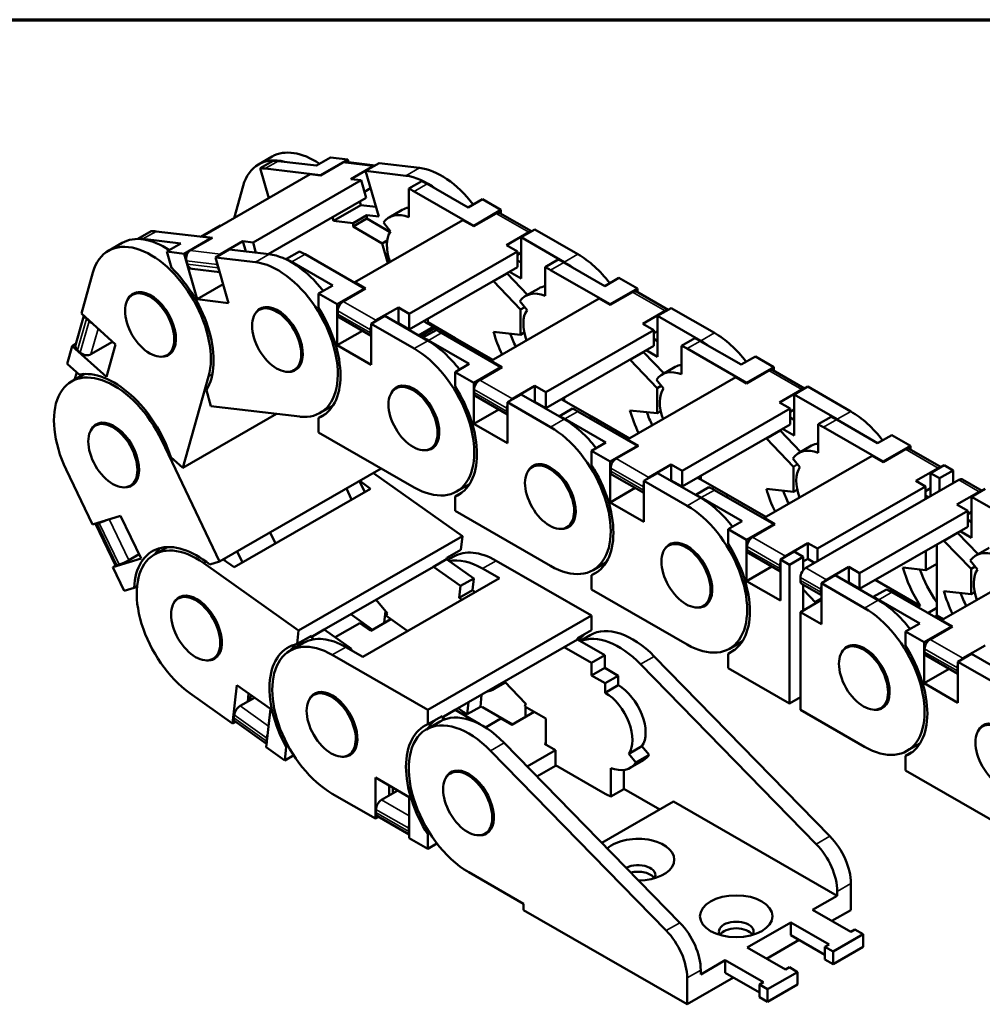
# Model space of a CAD drawing. Header units: millimetres. Extents: x 10 to 410, y -332 to 437.
# Tile 8 of 10: x 270 to 353, y 202 to 287. Entities that reach past the tile are written whole.
import ezdxf

# ---------------------------------------------------------------- set-up
doc = ezdxf.new("R2010")
doc.units = ezdxf.units.MM
doc.layers.get('0').update_dxf_attribs({"lineweight": 25})
for name, color, linetype, lineweight in [('경계(ISO)', 7, 'Continuous', 70), ('외형선(ISO)', 7, 'Continuous', 50), ('좁은 외형선(ISO)', 4, 'Continuous', 35)]:
    doc.layers.add(name, color=color, linetype=linetype, lineweight=lineweight)

# ---------------------------------------------------------------- blocks, each defined once
blk = doc.blocks.new('경계 도면틀')
at = {"layer": '경계(ISO)'}
blk.add_line((230, 287), (410, 287), dxfattribs=at)

msp = doc.modelspace()

# ---------------------------------------------------------------- linework, layer by layer
at = {"layer": '외형선(ISO)'}
for p, q in [((291.536, 275.177), (290.357, 274.499)), ((290.5, 274.163), (291.631, 274.814)), ((292.062, 274.79), (295.35, 274.401)), ((295.35, 274.401), (296.575, 275.106)), ((298.066, 274.93), (295.709, 273.573)), ((296.575, 275.106), (298.066, 274.93)), ((298.137, 274.679), (298.066, 274.93)), ((290.5, 274.163), (291.239, 271.577)), ((295.709, 273.573), (290.931, 274.139)), ((295.705, 273.54), (297.638, 274.653)), ((300.435, 274.407), (297.89, 274.709)), ((300.268, 274.342), (298.335, 273.229)), ((299.605, 273.929), (300.783, 274.608)), ((300.732, 269.986), (299.605, 273.929)), ((303.068, 273.519), (299.605, 273.929)), ((300.783, 274.608), (304.246, 274.198)), ((294.829, 273.644), (285.495, 268.269)), ((299.212, 273.125), (289.878, 267.75)), ((294.829, 273.644), (295.705, 273.54)), ((295.709, 273.573), (295.716, 273.546)), ((298.335, 273.229), (299.212, 273.125)), ((299.212, 273.125), (299.646, 271.608)), ((303.325, 272.409), (304.457, 273.06)), ((289.024, 272.638), (288.237, 269.848)), ((300.031, 272.439), (299.496, 272.131)), ((303.325, 272.409), (303.325, 269.939)), ((304.928, 272.814), (308.464, 270.778)), ((299.646, 271.608), (291.197, 266.743)), ((308.935, 269.203), (303.797, 272.162)), ((308.464, 270.778), (309.689, 271.484)), ((309.689, 271.484), (311.292, 270.561)), ((296.836, 269.629), (299.193, 270.987)), ((299.193, 270.987), (299.104, 271.296)), ((300.49, 270.833), (299.193, 270.987)), ((301.634, 269.922), (302.766, 270.574)), ((311.292, 270.561), (308.935, 269.203)), ((311.292, 270.242), (311.292, 270.561)), ((296.747, 269.939), (296.836, 269.629)), ((298.517, 269.137), (299.696, 269.816)), ((298.521, 269.43), (299.699, 270.108)), ((307.992, 269.692), (298.659, 264.317)), ((301.712, 268.639), (299.696, 269.816)), ((299.699, 270.108), (300.732, 269.986)), ((307.992, 269.692), (308.935, 269.149)), ((308.935, 269.149), (310.868, 270.262)), ((313.938, 268.718), (311.201, 270.295)), ((287.034, 269.224), (285.349, 268.254)), ((287.034, 269.224), (287.081, 269.182)), ((296.836, 269.629), (298.521, 269.43)), ((298.517, 269.137), (301.039, 267.666)), ((301.756, 268.705), (301.143, 269.466)), ((308.935, 269.203), (308.935, 269.149)), ((313.036, 268.199), (314.215, 268.878)), ((314.215, 268.878), (317.939, 266.733)), ((281.072, 268.734), (279.941, 268.082)), ((279.941, 268.082), (279.948, 268.055)), ((280.371, 268.058), (283.659, 267.668)), ((286.28, 268.143), (281.502, 268.709)), ((283.923, 266.786), (286.28, 268.143)), ((286.371, 268.165), (284.439, 267.052)), ((285.495, 268.269), (286.371, 268.165)), ((285.495, 268.269), (285.504, 268.235)), ((286.28, 268.143), (286.288, 268.117)), ((313.696, 268.633), (311.764, 267.52)), ((313.036, 264.656), (313.036, 268.199)), ((316.76, 266.054), (313.036, 268.199)), ((278.572, 267.712), (277.393, 267.034)), ((283.659, 267.668), (282.433, 266.963)), ((287.82, 267.143), (286.641, 266.464)), ((287.069, 266.741), (289.002, 267.854)), ((291.283, 266.732), (287.82, 267.143)), ((289.002, 267.854), (289.253, 266.973)), ((289.002, 267.854), (289.878, 267.75)), ((289.878, 267.75), (290.13, 266.869)), ((301.039, 267.666), (301.466, 267.912)), ((301.039, 267.666), (301.525, 265.967)), ((311.764, 267.52), (312.706, 266.977)), ((282.433, 266.963), (283.923, 266.786)), ((282.433, 266.963), (282.829, 265.578)), ((285.051, 262.843), (283.923, 266.786)), ((286.641, 266.464), (290.104, 266.054)), ((286.641, 266.464), (287.768, 262.521)), ((293.897, 266.98), (292.766, 266.328)), ((292.766, 266.328), (292.766, 266.279)), ((299.507, 263.774), (294.369, 266.733)), ((312.706, 266.977), (303.373, 261.602)), ((312.706, 266.977), (312.706, 265.615)), ((313.036, 266.891), (312.706, 266.701)), ((315.111, 265.622), (316.243, 266.274)), ((284.141, 266.174), (284.227, 265.871)), ((284.62, 265.48), (287.003, 265.198)), ((286.771, 265.863), (286.857, 265.559)), ((293.237, 266.081), (296.773, 264.046)), ((312.706, 265.615), (303.373, 260.24)), ((313.036, 266.014), (312.706, 266.204)), ((315.111, 265.622), (315.111, 263.152)), ((316.714, 266.027), (320.249, 263.99)), ((275.054, 261.607), (276.06, 265.173)), ((310.65, 264.4), (311.829, 265.079)), ((313.596, 263.237), (311.829, 265.079)), ((312.039, 265.23), (313.036, 264.656)), ((320.721, 262.416), (315.583, 265.375)), ((320.249, 263.99), (321.475, 264.696)), ((321.475, 264.696), (323.078, 263.773)), ((287.305, 264.141), (285.051, 262.843)), ((296.773, 264.046), (295.547, 263.34)), ((297.15, 262.417), (299.507, 263.774)), ((299.601, 263.774), (297.669, 262.661)), ((298.659, 264.317), (299.601, 263.774)), ((298.659, 264.317), (298.659, 264.263)), ((299.507, 263.774), (299.507, 263.72)), ((310.65, 264.4), (312.989, 261.963)), ((313.419, 263.136), (314.551, 263.787)), ((323.078, 263.773), (320.721, 262.416)), ((323.078, 263.454), (323.078, 263.773)), ((279.874, 263.462), (279.462, 263.224)), ((287.768, 262.521), (285.051, 262.843)), ((295.547, 263.34), (297.15, 262.417)), ((295.547, 263.34), (295.547, 262.096)), ((319.778, 262.904), (310.444, 257.529)), ((319.778, 262.904), (320.721, 262.361)), ((320.721, 262.361), (322.654, 263.474)), ((325.724, 261.93), (322.986, 263.507)), ((290.833, 262.164), (290.42, 261.926)), ((297.15, 258.874), (297.15, 262.417)), ((300.497, 261.032), (302.43, 262.145)), ((302.43, 262.145), (302.43, 260.783)), ((302.43, 262.145), (303.373, 261.602)), ((313.541, 261.919), (312.928, 262.68)), ((312.989, 261.963), (313.342, 262.166)), ((320.721, 262.416), (320.721, 262.361)), ((324.822, 261.411), (326.001, 262.089)), ((326.001, 262.089), (329.725, 259.944)), ((274.561, 258.897), (275.271, 261.412)), ((275.054, 261.607), (278.005, 258.951)), ((275.495, 261.153), (275.722, 260.949)), ((297.197, 261.845), (297.197, 261.572)), ((297.336, 261.266), (300.073, 259.69)), ((301.251, 261.412), (300.073, 260.734)), ((304.975, 259.268), (301.251, 261.412)), ((303.373, 261.602), (303.373, 260.24)), ((304.975, 260.856), (304.975, 261.163)), ((312.989, 261.963), (312.989, 259.783)), ((325.482, 261.845), (323.549, 260.732)), ((324.822, 257.868), (324.822, 261.411)), ((328.546, 259.266), (324.822, 261.411)), ((300.073, 260.734), (303.797, 258.589)), ((300.073, 260.734), (300.073, 257.191)), ((302.387, 260.758), (302.43, 260.783)), ((302.43, 260.783), (303.373, 260.24)), ((305.479, 260.479), (304.176, 259.728)), ((304.323, 259.644), (305.521, 260.334)), ((307.332, 259.498), (304.975, 260.856)), ((305.479, 260.479), (305.521, 260.334)), ((305.521, 260.334), (305.975, 260.28)), ((323.549, 260.732), (324.492, 260.189)), ((299.32, 260.123), (297.15, 258.874)), ((300.026, 260.216), (300.026, 259.943)), ((305.683, 260.193), (304.552, 259.541)), ((304.552, 259.541), (304.552, 259.512)), ((311.293, 256.986), (306.154, 259.946)), ((307.332, 259.498), (307.132, 259.383)), ((310.598, 257.618), (307.332, 259.498)), ((312.989, 259.783), (310.65, 260.04)), ((312.989, 259.783), (313.309, 259.968)), ((324.492, 260.189), (315.158, 254.814)), ((324.492, 260.189), (324.492, 258.827)), ((324.822, 260.103), (324.492, 259.913)), ((326.896, 258.834), (328.028, 259.485)), ((273.832, 257.273), (274.265, 258.808)), ((274.265, 258.808), (274.589, 258.994)), ((277.215, 256.152), (274.265, 258.808)), ((277.752, 259.179), (275.884, 258.103)), ((278.005, 258.951), (277.215, 256.152)), ((277.731, 259.167), (277.998, 258.927)), ((277.788, 259.115), (277.795, 259.14)), ((300.073, 257.191), (297.15, 258.874)), ((305.023, 259.295), (308.559, 257.258)), ((324.492, 258.827), (315.158, 253.452)), ((324.822, 259.226), (324.492, 259.416)), ((326.896, 258.834), (326.896, 256.364)), ((332.506, 255.627), (327.368, 258.587)), ((328.499, 259.239), (332.035, 257.202)), ((274.731, 258.445), (274.958, 258.24)), ((282.869, 258.262), (282.456, 258.025)), ((322.436, 257.613), (323.614, 258.291)), ((325.382, 256.449), (323.614, 258.291)), ((323.825, 258.442), (324.822, 257.868)), ((332.035, 257.202), (333.26, 257.908)), ((333.26, 257.908), (334.863, 256.985)), ((273.832, 257.273), (274.868, 256.341)), ((293.827, 256.964), (293.415, 256.726)), ((308.559, 257.258), (307.333, 256.552)), ((308.936, 255.629), (311.293, 256.986)), ((311.387, 256.986), (309.454, 255.873)), ((310.444, 257.529), (311.387, 256.986)), ((310.444, 257.529), (310.444, 257.475)), ((311.293, 256.986), (311.293, 256.932)), ((322.436, 257.613), (324.774, 255.176)), ((325.205, 256.347), (326.336, 256.999)), ((334.863, 256.985), (332.506, 255.627)), ((334.863, 256.666), (334.863, 256.985)), ((275.33, 256.393), (274.21, 255.748)), ((274.47, 255.898), (274.65, 256.536)), ((286.046, 256.184), (283.817, 248.284)), ((307.333, 256.552), (308.936, 255.629)), ((307.333, 256.552), (307.333, 255.308)), ((331.563, 256.116), (322.229, 250.741)), ((331.563, 256.116), (332.506, 255.573)), ((332.506, 255.573), (334.439, 256.686)), ((337.509, 255.142), (334.771, 256.719)), ((302.618, 255.377), (302.205, 255.139)), ((308.935, 252.087), (308.936, 255.629)), ((312.283, 254.244), (314.215, 255.357)), ((314.215, 255.357), (314.215, 253.995)), ((314.215, 255.357), (315.158, 254.814)), ((325.326, 255.13), (324.714, 255.892)), ((324.774, 255.176), (325.127, 255.378)), ((324.774, 255.176), (324.774, 252.996)), ((332.506, 255.627), (332.506, 255.573)), ((336.607, 254.623), (337.786, 255.301)), ((337.786, 255.301), (341.51, 253.156)), ((285.852, 255), (286.248, 253.616)), ((308.983, 255.057), (308.983, 254.784)), ((309.121, 254.478), (311.858, 252.902)), ((313.037, 254.624), (311.858, 253.946)), ((316.761, 252.479), (313.037, 254.624)), ((315.158, 254.814), (315.158, 253.452)), ((316.76, 254.069), (316.76, 254.374)), ((337.267, 255.057), (335.334, 253.944)), ((336.607, 251.08), (336.607, 254.623)), ((340.331, 252.478), (336.607, 254.623)), ((293.919, 252.707), (286.248, 253.616)), ((296.791, 253.67), (295.671, 253.025)), ((296.562, 253.539), (296.662, 253.481)), ((311.858, 253.946), (315.583, 251.8)), ((311.858, 253.946), (311.858, 250.403)), ((314.173, 253.97), (314.215, 253.995)), ((314.215, 253.995), (315.158, 253.452)), ((316.491, 254.219), (316.76, 254.064)), ((319.117, 252.711), (316.76, 254.069)), ((335.334, 253.944), (336.277, 253.401)), ((291.911, 252.945), (283.817, 248.284)), ((296.108, 252.916), (295.547, 252.593)), ((311.105, 253.336), (308.935, 252.087)), ((311.811, 253.428), (311.811, 253.155)), ((317.468, 253.405), (316.337, 252.753)), ((316.337, 252.753), (316.337, 252.724)), ((323.078, 250.198), (317.94, 253.158)), ((319.117, 252.711), (318.916, 252.596)), ((322.383, 250.83), (319.117, 252.711)), ((324.774, 252.996), (322.435, 253.253)), ((324.774, 252.996), (325.094, 253.18)), ((336.277, 253.401), (326.943, 248.026)), ((336.277, 253.401), (336.277, 252.038)), ((336.607, 253.314), (336.277, 253.124)), ((336.607, 252.438), (336.277, 252.627)), ((338.681, 252.046), (339.813, 252.697)), ((276.691, 252.176), (276.278, 251.938)), ((295.547, 252.593), (295.547, 251.349)), ((311.858, 250.403), (308.935, 252.087)), ((316.808, 252.506), (320.344, 250.47)), ((336.277, 252.038), (326.943, 246.663)), ((338.681, 252.046), (338.681, 249.576)), ((344.291, 248.839), (339.153, 251.799)), ((340.284, 252.45), (343.82, 250.414)), ((303.797, 246.598), (295.547, 251.349)), ((334.221, 250.824), (335.399, 251.503)), ((337.167, 249.661), (335.399, 251.503)), ((335.61, 251.654), (336.607, 251.08)), ((343.82, 250.414), (345.045, 251.12)), ((345.045, 251.12), (346.648, 250.196)), ((281.991, 250.657), (286.997, 240.193)), ((305.613, 250.177), (305.2, 249.94)), ((320.344, 250.47), (319.118, 249.764)), ((320.721, 248.841), (323.078, 250.198)), ((323.172, 250.198), (321.239, 249.085)), ((322.229, 250.741), (323.172, 250.198)), ((322.229, 250.741), (322.229, 250.687)), ((323.078, 250.198), (323.078, 250.144)), ((334.221, 250.824), (336.56, 248.387)), ((336.99, 249.559), (338.121, 250.211)), ((346.648, 250.196), (344.291, 248.839)), ((346.648, 249.878), (346.648, 250.196)), ((319.118, 249.764), (320.721, 248.841)), ((319.118, 249.764), (319.118, 248.52)), ((343.348, 249.328), (334.014, 243.953)), ((343.348, 249.328), (344.291, 248.785)), ((344.291, 248.785), (346.224, 249.898)), ((349.294, 248.354), (346.557, 249.931)), ((282.781, 249.216), (283.817, 248.284)), ((314.403, 248.589), (313.991, 248.351)), ((320.72, 245.298), (320.721, 248.841)), ((324.068, 247.456), (326.001, 248.569)), ((326.001, 248.569), (326, 247.206)), ((326.001, 248.569), (326.943, 248.026)), ((337.111, 248.342), (336.499, 249.104)), ((336.56, 248.387), (336.559, 246.207)), ((336.56, 248.387), (336.912, 248.59)), ((344.291, 248.839), (344.291, 248.785)), ((348.392, 247.834), (349.571, 248.513)), ((349.571, 248.513), (350.352, 248.063)), ((276.007, 243.405), (273.748, 248.128)), ((300.959, 248.233), (286.997, 240.193)), ((300.271, 247.837), (307.957, 242.376)), ((320.768, 248.269), (320.768, 247.996)), ((320.907, 247.69), (323.643, 246.113)), ((324.822, 247.836), (323.644, 247.157)), ((328.546, 245.691), (324.822, 247.836)), ((326.943, 248.026), (326.943, 246.663)), ((328.545, 247.281), (328.545, 247.586)), ((349.052, 248.269), (347.12, 247.156)), ((348.392, 245.841), (348.392, 247.834)), ((349.173, 247.385), (348.392, 247.834)), ((350.352, 248.063), (349.173, 247.385)), ((350.352, 246.97), (350.352, 248.063)), ((279.685, 246.976), (279.272, 246.739)), ((299.528, 246.191), (299.071, 247.146)), ((300.039, 246.485), (299.092, 247.158)), ((308.577, 246.884), (307.456, 246.239)), ((308.347, 246.752), (308.447, 246.694)), ((323.644, 247.157), (323.643, 243.615)), ((323.644, 247.157), (327.368, 245.012)), ((325.958, 247.182), (326, 247.206)), ((326, 247.206), (326.943, 246.663)), ((328.276, 247.431), (328.545, 247.276)), ((330.902, 245.923), (328.545, 247.281)), ((337.624, 239.64), (350.823, 247.241)), ((347.947, 246.679), (338.614, 241.304)), ((347.12, 247.156), (347.947, 246.679)), ((347.947, 245.585), (347.947, 246.679)), ((349.173, 247.385), (349.173, 246.291)), ((352.835, 246.307), (351.156, 247.274)), ((288.254, 239.699), (300.039, 246.485)), ((297.94, 246.494), (298.397, 245.54)), ((307.893, 246.129), (307.332, 245.806)), ((322.89, 246.548), (320.72, 245.298)), ((323.596, 246.639), (323.596, 246.367)), ((329.253, 246.616), (328.122, 245.965)), ((328.122, 245.965), (328.122, 245.935)), ((334.863, 243.41), (329.725, 246.37)), ((330.902, 245.923), (330.701, 245.807)), ((334.169, 244.042), (330.902, 245.923)), ((336.559, 246.207), (334.22, 246.464)), ((336.559, 246.207), (336.879, 246.391)), ((348.392, 246.526), (347.947, 246.27)), ((348.225, 245.745), (347.947, 245.905)), ((352.593, 246.222), (350.66, 245.109)), ((351.933, 245.787), (353.111, 246.466)), ((307.332, 245.806), (307.332, 244.562)), ((323.643, 243.615), (320.72, 245.298)), ((328.593, 245.718), (332.129, 243.682)), ((350.66, 245.109), (351.603, 244.566)), ((351.932, 242.245), (351.933, 245.787)), ((355.657, 243.642), (351.933, 245.787)), ((276.007, 243.405), (278.443, 244.152)), ((278.443, 244.152), (280.216, 240.444)), ((315.581, 239.811), (307.332, 244.562)), ((351.603, 244.566), (342.269, 239.191)), ((351.603, 244.566), (351.603, 243.203)), ((351.933, 244.479), (351.603, 244.289)), ((277.997, 239.856), (276.281, 243.443)), ((276.411, 243.46), (276.598, 243.517)), ((317.398, 243.389), (316.985, 243.151)), ((332.129, 243.682), (330.903, 242.976)), ((332.506, 242.053), (334.863, 243.41)), ((334.957, 243.41), (333.025, 242.297)), ((334.014, 243.953), (334.957, 243.41)), ((334.014, 243.953), (334.014, 243.899)), ((334.863, 243.41), (334.863, 243.356)), ((351.932, 243.602), (351.603, 243.792)), ((291.371, 242.712), (291.827, 241.757)), ((330.903, 242.976), (332.506, 242.053)), ((330.903, 242.976), (330.903, 241.732)), ((351.603, 243.203), (342.269, 237.828)), ((349.546, 241.989), (350.725, 242.668)), ((352.492, 240.826), (350.725, 242.668)), ((350.936, 242.819), (351.932, 242.245)), ((307.957, 242.376), (293.814, 234.232)), ((307.832, 241.212), (307.957, 242.376)), ((326.189, 241.8), (325.776, 241.563)), ((332.506, 238.51), (332.506, 242.053)), ((335.853, 240.668), (337.786, 241.781)), ((337.786, 241.781), (338.614, 241.304)), ((337.786, 241.781), (337.786, 240.418)), ((348.937, 235.527), (348.937, 241.668)), ((349.546, 241.989), (351.885, 239.552)), ((280.037, 240.82), (279.16, 240.316)), ((282.481, 241.444), (281.361, 240.799)), ((288.512, 241.065), (288.968, 240.11)), ((306.606, 240.506), (307.832, 241.212)), ((332.553, 241.48), (332.553, 241.208)), ((332.692, 240.902), (335.429, 239.325)), ((336.607, 241.048), (335.429, 240.369)), ((337.388, 240.598), (336.607, 241.048)), ((338.614, 241.304), (338.614, 240.21)), ((347.995, 241.125), (347.995, 239.458)), ((352.315, 240.724), (353.447, 241.375)), ((280.216, 240.444), (277.781, 239.697)), ((278.127, 239.872), (278.314, 239.929)), ((285.62, 240.054), (293.814, 234.232)), ((286.142, 239.931), (286.997, 240.193)), ((288.254, 239.699), (287.307, 240.371)), ((287.449, 240.271), (287.38, 240.414)), ((306.595, 240.395), (305.463, 239.744)), ((306.595, 240.395), (306.606, 240.506)), ((308.936, 238.732), (306.595, 240.395)), ((307.209, 240.626), (306.69, 240.327)), ((310.869, 240.266), (319.118, 235.516)), ((320.362, 240.096), (319.241, 239.451)), ((320.132, 239.964), (320.232, 239.906)), ((335.429, 240.369), (335.428, 236.827)), ((335.429, 240.369), (336.209, 239.919)), ((337.388, 240.598), (336.209, 239.919)), ((336.209, 239.919), (336.209, 227.929)), ((337.388, 239.431), (337.388, 240.598)), ((337.388, 240.189), (337.786, 240.418)), ((337.786, 240.418), (338.38, 240.076)), ((347.995, 239.458), (348.937, 240)), ((358.674, 240.493), (349.34, 235.118)), ((352.437, 239.507), (351.824, 240.268)), ((277.781, 239.697), (278.05, 239.852)), ((278.753, 237.664), (277.781, 239.697)), ((305.463, 239.744), (296.035, 234.314)), ((305.463, 239.744), (307.804, 238.08)), ((311.155, 238.744), (309.69, 239.588)), ((319.678, 239.341), (319.117, 239.018)), ((319.117, 239.018), (319.117, 237.774)), ((334.675, 239.759), (332.506, 238.51)), ((335.381, 239.851), (335.381, 239.579)), ((339.393, 238.621), (341.326, 239.734)), ((341.326, 239.734), (341.326, 238.371)), ((341.326, 239.734), (342.269, 239.191)), ((342.269, 239.191), (342.269, 237.828)), ((347.995, 239.458), (346.006, 239.676)), ((351.885, 239.552), (352.237, 239.755)), ((351.885, 239.552), (351.885, 237.372)), ((299.37, 231.958), (311.155, 238.744)), ((307.804, 238.08), (308.936, 238.732)), ((308.827, 237.712), (308.936, 238.732)), ((335.428, 236.827), (332.506, 238.51)), ((337.152, 238.551), (337.152, 238.824)), ((337.291, 238.245), (338.969, 237.278)), ((337.388, 235.962), (337.388, 238.189)), ((340.148, 239.001), (338.969, 238.322)), ((338.969, 238.322), (342.693, 236.177)), ((338.969, 238.322), (338.969, 234.78)), ((343.872, 236.856), (340.148, 239.001)), ((341.283, 238.347), (341.326, 238.371)), ((341.343, 238.361), (341.301, 238.337)), ((341.326, 238.371), (342.269, 237.828)), ((347.499, 236.363), (343.612, 238.602)), ((278.753, 237.664), (279.609, 237.927)), ((279.609, 237.927), (279.867, 238.075)), ((307.804, 238.08), (307.695, 237.06)), ((308.827, 237.712), (307.695, 237.06)), ((309.066, 237.542), (308.827, 237.712)), ((327.366, 233.022), (319.117, 237.774)), ((337.388, 237.763), (338.501, 236.603)), ((338.922, 237.804), (338.922, 237.532)), ((344.579, 237.781), (343.447, 237.13)), ((350.188, 234.575), (345.05, 237.534)), ((351.885, 237.372), (349.546, 237.629)), ((351.885, 237.372), (352.205, 237.556)), ((283.842, 237.227), (283.429, 236.989)), ((301.486, 235.71), (300.508, 236.89)), ((307.695, 237.06), (307.935, 236.89)), ((329.183, 236.601), (328.77, 236.363)), ((337.152, 235.826), (338.969, 236.872)), ((338.969, 236.994), (338.426, 236.681)), ((343.447, 237.13), (343.447, 237.1)), ((343.919, 236.883), (347.454, 234.846)), ((298.324, 235.632), (300.2, 234.299)), ((301.323, 235.908), (301.213, 234.882)), ((338.969, 234.78), (337.152, 235.826)), ((337.152, 227.378), (337.152, 235.826)), ((347.291, 236.244), (347.499, 236.363)), ((348.937, 236.185), (348.165, 235.74)), ((299.105, 234.873), (296.975, 233.646)), ((300.041, 234.207), (299.105, 234.873)), ((301.794, 235.217), (300.041, 234.207)), ((303.163, 234.245), (301.363, 235.524)), ((319.118, 235.516), (304.976, 227.372)), ((319.118, 234.272), (319.118, 235.516)), ((347.454, 234.846), (346.229, 234.141)), ((348.736, 235.411), (348.937, 235.527)), ((349.494, 235.206), (348.937, 235.527)), ((349.34, 235.118), (350.283, 234.575)), ((349.34, 235.118), (349.34, 235.063)), ((293.69, 233.068), (293.814, 234.232)), ((294.904, 233.663), (296.035, 234.314)), ((296.035, 234.314), (298.376, 232.651)), ((303.151, 234.135), (303.163, 234.245)), ((317.893, 233.566), (319.118, 234.272)), ((346.229, 234.141), (347.831, 233.217)), ((346.229, 234.141), (346.229, 232.897)), ((347.831, 233.217), (350.188, 234.575)), ((350.283, 234.575), (348.35, 233.462)), ((350.188, 234.575), (350.188, 234.52)), ((294.245, 233.161), (293.067, 232.482)), ((294.916, 233.774), (293.69, 233.068)), ((294.904, 233.663), (294.916, 233.774)), ((295.169, 233.474), (294.904, 233.663)), ((317.893, 233.447), (316.761, 232.796)), ((317.893, 233.447), (317.893, 233.566)), ((320.25, 232.09), (317.893, 233.447)), ((318.994, 233.839), (318.103, 233.326)), ((332.147, 233.307), (331.027, 232.662)), ((331.917, 233.175), (332.017, 233.118)), ((347.831, 229.675), (347.831, 233.217)), ((299.37, 231.958), (297.905, 232.801)), ((298.376, 232.651), (298.271, 232.59)), ((298.376, 232.651), (298.364, 232.537)), ((316.761, 232.796), (307.333, 227.367)), ((316.761, 232.796), (319.118, 231.439)), ((331.463, 232.553), (330.902, 232.23)), ((330.902, 232.23), (330.902, 230.986)), ((341.514, 232.965), (341.101, 232.727)), ((347.879, 232.645), (347.879, 232.373)), ((351.933, 232.213), (350.754, 231.534)), ((351.178, 231.832), (353.111, 232.945)), ((355.657, 230.067), (351.933, 232.213)), ((286.836, 232.028), (286.423, 231.79)), ((296.727, 232.123), (304.976, 227.372)), ((319.118, 231.439), (320.25, 232.09)), ((319.118, 231.439), (319.118, 230.349)), ((320.25, 231), (320.25, 232.09)), ((324.527, 231.996), (339.703, 216.459)), ((348.017, 232.066), (350.754, 230.49)), ((350.754, 231.534), (354.478, 229.389)), ((350.754, 231.534), (350.754, 227.991)), ((320.25, 231), (319.118, 230.349)), ((321.428, 230.321), (320.25, 231)), ((338.525, 215.78), (323.349, 231.318)), ((336.209, 227.929), (330.902, 230.986)), ((350, 230.924), (347.831, 229.675)), ((350.707, 231.016), (350.707, 230.744)), ((310.674, 229.159), (311.676, 229.735)), ((311.642, 229.771), (310.97, 229.384)), ((313.443, 227.894), (311.594, 229.82)), ((319.118, 230.349), (320.297, 229.67)), ((321.428, 230.321), (320.297, 229.67)), ((320.297, 229.67), (320.297, 228.852)), ((321.428, 229.504), (321.428, 230.321)), ((350.754, 227.991), (347.831, 229.675)), ((288.12, 226.206), (284.421, 228.834)), ((288.12, 226.206), (288.474, 229.521)), ((288.474, 229.521), (291.377, 227.458)), ((295.548, 228.91), (295.135, 228.673)), ((310.932, 229.439), (310.97, 229.384)), ((321.428, 229.504), (320.297, 228.852)), ((288.774, 227.719), (290.009, 228.43)), ((289.502, 228.791), (289.428, 228.096)), ((289.634, 228.223), (289.682, 228.663)), ((289.641, 228.218), (289.634, 228.223)), ((308.383, 226.995), (308.494, 228.035)), ((309.514, 227.646), (309.625, 228.687)), ((336.209, 227.929), (337.152, 228.472)), ((291.377, 227.458), (291.023, 224.144)), ((304.976, 226.128), (304.976, 227.372)), ((306.202, 226.715), (307.333, 227.367)), ((307.333, 227.367), (309.473, 226.134)), ((307.604, 227.523), (307.912, 227.304)), ((308.383, 226.995), (309.514, 227.646)), ((309.69, 227.597), (312.278, 226.107)), ((314.169, 227.195), (312.236, 226.082)), ((315.158, 226.634), (313.346, 227.677)), ((313.414, 227.924), (313.414, 227.825)), ((313.414, 227.638), (313.414, 226.761)), ((342.692, 224.187), (337.152, 227.378)), ((344.508, 227.766), (344.095, 227.528)), ((288.382, 226.357), (288.12, 226.206)), ((288.221, 226.683), (288.249, 226.938)), ((291.057, 224.457), (288.307, 226.411)), ((306.031, 226.374), (304.852, 225.696)), ((306.202, 226.834), (304.976, 226.128)), ((306.202, 226.715), (306.202, 226.834)), ((306.457, 226.568), (306.202, 226.715)), ((311.293, 226.625), (309.955, 225.854)), ((312.236, 226.082), (311.293, 226.625)), ((315.158, 224.399), (315.158, 226.634)), ((291.031, 224.687), (291.058, 224.942)), ((292.615, 223.012), (291.023, 224.144)), ((292.615, 223.012), (292.739, 224.176)), ((292.739, 224.176), (292.907, 224.273)), ((298.542, 223.711), (298.129, 223.473)), ((310.385, 223.852), (325.561, 208.315)), ((326.74, 208.994), (311.563, 224.531)), ((316.007, 223.91), (313.551, 222.496)), ((315.064, 224.453), (315.158, 224.508)), ((316.007, 223.91), (315.064, 224.453)), ((316.007, 222.548), (316.007, 223.91)), ((323.469, 224.241), (322.338, 223.589)), ((324.082, 223.479), (323.469, 224.241)), ((346.789, 223.718), (346.228, 223.394)), ((347.472, 224.472), (346.352, 223.827)), ((347.243, 224.34), (347.343, 224.283)), ((293.39, 223.459), (292.615, 223.012)), ((322.338, 223.589), (322.95, 222.828)), ((322.459, 222.372), (323.591, 223.024)), ((324.082, 223.479), (322.95, 222.828)), ((346.228, 223.394), (346.227, 222.151)), ((307.333, 222.124), (306.92, 221.886)), ((316.007, 222.548), (314.403, 221.624)), ((316.007, 222.602), (320.297, 220.132)), ((320.768, 219.885), (320.768, 222.355)), ((321.9, 220.537), (321.9, 222.185)), ((354.477, 217.399), (346.227, 222.151)), ((300.451, 217.987), (300.451, 221.53)), ((300.451, 221.53), (303.373, 219.847)), ((300.969, 219.594), (302.391, 220.413)), ((301.629, 220.851), (301.629, 219.974)), ((301.959, 220.164), (301.959, 220.661)), ((320.768, 219.885), (321.9, 220.537)), ((321.9, 220.566), (325.006, 218.777)), ((300.451, 217.987), (296.727, 220.132)), ((303.373, 219.847), (303.373, 216.304)), ((326.189, 219.458), (320, 215.894)), ((340.331, 211.315), (326.189, 219.458)), ((300.498, 218.505), (300.498, 218.778)), ((300.727, 218.147), (300.451, 217.987)), ((303.373, 216.623), (300.637, 218.199)), ((303.326, 216.876), (303.326, 217.149)), ((310.327, 216.924), (309.914, 216.687)), ((304.976, 215.381), (303.373, 216.304)), ((304.976, 216.625), (305.144, 216.722)), ((304.976, 215.381), (304.976, 216.625)), ((305.766, 215.836), (304.976, 215.381)), ((313.226, 210.631), (308.512, 213.345)), ((341.51, 212.369), (341.51, 210.086)), ((340.331, 211.315), (338.21, 210.093)), ((340.331, 211.315), (340.331, 211.691)), ((313.226, 210.086), (313.226, 210.631)), ((327.368, 201.942), (313.226, 210.086)), ((341.51, 208.193), (338.21, 210.093)), ((339.866, 209.139), (341.51, 210.086)), ((336.325, 209.007), (332.553, 206.835)), ((336.325, 207.917), (336.325, 209.007)), ((336.325, 209.007), (339.624, 207.107)), ((341.864, 208.396), (341.51, 208.193)), ((342.571, 207.989), (341.864, 208.396)), ((336.325, 207.917), (339.271, 206.22)), ((339.978, 206.496), (342.571, 207.989)), ((342.571, 207.989), (342.571, 206.899)), ((332.553, 206.835), (335.853, 204.935)), ((334.21, 205.882), (337.034, 207.508)), ((339.624, 207.107), (339.271, 206.903)), ((339.271, 206.903), (339.271, 205.813)), ((339.271, 206.903), (339.978, 206.496)), ((339.978, 205.406), (342.571, 206.899)), ((339.978, 206.496), (339.978, 205.406)), ((330.668, 205.75), (328.546, 204.528)), ((333.968, 203.849), (330.668, 205.75)), ((330.668, 204.659), (330.668, 205.75)), ((335.853, 204.935), (336.207, 205.139)), ((336.207, 205.139), (336.914, 204.732)), ((339.271, 205.813), (339.978, 205.406)), ((327.368, 201.942), (331.378, 204.251)), ((327.368, 204.225), (327.368, 201.942)), ((328.546, 204.528), (328.546, 204.904)), ((333.614, 202.963), (330.668, 204.659)), ((336.914, 204.732), (334.321, 203.239)), ((336.914, 204.732), (336.914, 203.642)), ((333.614, 203.646), (333.968, 203.849)), ((333.614, 203.646), (333.614, 202.556)), ((334.321, 203.239), (333.614, 203.646)), ((336.914, 203.642), (334.321, 202.148)), ((334.321, 202.148), (333.614, 202.556)), ((334.321, 203.239), (334.321, 202.148))]:
    msp.add_line(p, q, dxfattribs=at)
for centre, major_axis, ratio, start_param, end_param in [((295.195, 268.823), (-3.66, 6.355), 0.578093, 5.418222, 6.283185), ((294.017, 268.144), (-3.66, 6.355), 0.578093, 5.775705, 6.796985), ((293.969, 268.117), (-3.66, 6.355), 0.578093, 5.876428, 5.967463), ((292.838, 267.465), (-3.66, 6.355), 0.578093, 5.876428, 5.967463), ((297.811, 274.047), (0.078, 0.662), 0.749395, 0, 0.509293), ((300.442, 273.735), (0.078, 0.662), 0.749395, 0.214705, 0.509293), ((306.154, 267.524), (3.66, -6.355), 0.578093, 1.800091, 2.734836), ((304.975, 266.846), (-3.66, 6.355), 0.578093, 5.365068, 5.876428), ((304.928, 266.818), (3.66, -6.355), 0.578093, 2.358128, 2.449163), ((303.797, 266.167), (-3.66, 6.355), 0.578093, 5.499721, 5.590756), ((304.928, 266.818), (-2.162, 3.755), 0.578093, 6.050178, 6.283185), ((304.975, 266.846), (-3.726, 6.47), 0.578093, 0.750573, 0.798832), ((303.797, 266.167), (-2.162, 3.755), 0.578093, 5.65418, 6.546918), ((310.868, 269.717), (0.333, 0.578), 0.578093, 0, 0.783464), ((303.797, 266.167), (3.726, -6.47), 0.578093, 3.892166, 3.940425), ((281.053, 260.679), (-3.66, 6.355), 0.578093, 3.655392, 6.796985), ((282.231, 261.357), (-3.66, 6.355), 0.578093, 5.418222, 6.283185), ((282.279, 261.384), (-3.66, 6.355), 0.578093, 5.876428, 5.967463), ((283.41, 262.036), (-3.66, 6.355), 0.578093, 5.876428, 5.967463), ((303.797, 266.167), (-1.663, 2.889), 0.578093, 0.263733, 1.278333), ((313.696, 268.088), (0.333, 0.578), 0.578093, 0.333324, 0.783464), ((284.612, 266.446), (-0.078, -0.662), 0.749395, 3.650886, 5.221682), ((287.242, 266.134), (0.078, 0.662), 0.749395, 0.509293, 0.803881), ((293.19, 260.059), (-3.66, 6.355), 0.578093, 4.941684, 5.876428), ((293.237, 260.086), (3.66, -6.355), 0.578093, 2.358128, 2.449163), ((294.369, 260.738), (-3.66, 6.355), 0.578093, 5.499721, 5.590756), ((316.713, 260.032), (3.66, -6.355), 0.578093, 2.358007, 2.449042), ((317.939, 260.738), (3.66, -6.355), 0.578093, 1.799941, 2.358128), ((281.053, 260.679), (3.826, -6.644), 0.578093, 0.303691, 2.024387), ((284.699, 266.142), (-0.078, -0.662), 0.749395, 5.221682, 6.283185), ((287.242, 266.134), (0.078, 0.662), 0.749395, 1.684731, 2.080089), ((287.329, 265.831), (0.078, 0.662), 0.749395, 2.080089, 2.475448), ((292.012, 259.38), (3.66, -6.355), 0.578093, 5.876428, 9.018021), ((315.582, 259.38), (-3.66, 6.355), 0.578093, 5.4996, 5.590635), ((316.76, 260.059), (-3.66, 6.355), 0.578093, 5.364911, 5.499721), ((316.76, 260.059), (-3.726, 6.47), 0.578093, 0.413415, 0.422125), ((281.053, 260.679), (-1.53, 2.658), 0.578093, 2.750281, 6.673768), ((315.582, 259.38), (3.726, -6.47), 0.578093, 3.555008, 3.563717), ((316.713, 260.032), (-2.162, 3.755), 0.578093, 6.050005, 6.283185), ((315.582, 259.38), (-2.162, 3.755), 0.578093, 5.65406, 6.546798), ((322.654, 262.929), (0.333, 0.578), 0.578024, 0, 0.783525), ((292.012, 259.38), (-1.53, 2.658), 0.578093, 2.750482, 6.674042), ((292.012, 259.38), (3.826, -6.644), 0.578093, 6.210169, 7.930865), ((297.669, 262.116), (-0.333, -0.578), 0.578093, 3.925057, 5.495853), ((275.967, 261.425), (-0.642, 0.181), 0.710616, 0.558141, 0.96429), ((297.669, 261.844), (-0.333, -0.578), 0.578093, 5.495853, 6.283185), ((315.582, 259.38), (-1.663, 2.889), 0.578093, 0.263612, 1.27869), ((325.482, 261.3), (0.333, 0.578), 0.578024, 0.333329, 0.783525), ((276.194, 261.22), (-0.642, 0.181), 0.710616, 0.96429, 1.370439), ((300.497, 260.487), (0.333, 0.578), 0.578093, 1.903234, 2.354261), ((300.497, 260.487), (0.333, 0.578), 0.578093, 0.783464, 1.233605), ((304.975, 266.846), (-3.726, 6.47), 0.578093, 2.291017, 2.453725), ((300.497, 260.215), (-0.333, -0.578), 0.578093, 5.495853, 5.94688), ((305.022, 253.3), (3.66, -6.355), 0.578093, 2.358007, 2.449042), ((306.154, 253.951), (-3.66, 6.355), 0.578093, 5.4996, 5.590635), ((315.582, 259.38), (3.726, -6.47), 0.578093, 4.294132, 4.583474), ((316.76, 260.059), (-3.726, 6.47), 0.578093, 1.275504, 1.441881), ((328.498, 253.244), (3.66, -6.355), 0.578093, 2.358007, 2.449042), ((329.724, 253.949), (3.66, -6.355), 0.578093, 1.799941, 2.358007), ((275.203, 258.716), (-0.642, 0.181), 0.710616, 0, 0.96429), ((303.797, 252.594), (3.66, -6.355), 0.578093, 5.499721, 8.641314), ((304.975, 253.272), (-3.66, 6.355), 0.578093, 4.941533, 5.499721), ((327.367, 252.592), (-3.66, 6.355), 0.578093, 5.4996, 5.590635), ((328.546, 253.271), (-3.66, 6.355), 0.578093, 5.364911, 5.4996), ((275.43, 258.512), (0.642, -0.181), 0.710616, 4.105883, 5.676679), ((328.546, 253.271), (-3.726, 6.47), 0.578093, 0.413462, 0.422004), ((327.367, 252.592), (3.726, -6.47), 0.578093, 3.555055, 3.563597), ((328.498, 253.244), (-2.162, 3.755), 0.578093, 6.050005, 6.283185), ((277.869, 249.393), (-3.66, 6.355), 0.578093, 4.580932, 7.722525), ((277.869, 249.393), (-3.826, 6.644), 0.578093, 4.365841, 6.086536), ((327.367, 252.592), (-2.162, 3.755), 0.578093, 5.65406, 6.546798), ((334.439, 256.141), (0.333, 0.578), 0.578024, 0, 0.783525), ((303.797, 252.594), (-1.53, 2.658), 0.578093, 2.750639, 6.674139), ((303.797, 252.594), (3.826, -6.644), 0.578093, 6.210049, 7.930744), ((309.454, 255.328), (-0.333, -0.578), 0.578024, 3.925118, 5.495914), ((309.454, 255.056), (-0.333, -0.578), 0.578024, 5.495914, 6.283185), ((327.367, 252.592), (-1.663, 2.889), 0.578093, 0.263612, 1.27869), ((337.267, 254.512), (0.333, 0.578), 0.578024, 0.333329, 0.783525), ((312.283, 253.699), (0.333, 0.578), 0.578024, 1.903267, 2.354321), ((312.283, 253.699), (0.333, 0.578), 0.578024, 0.783525, 1.233721), ((316.76, 260.059), (3.66, -6.355), 0.578093, 5.499721, 5.54083), ((312.283, 253.427), (-0.333, -0.578), 0.578024, 5.495914, 5.946968), ((316.808, 246.511), (3.66, -6.355), 0.578093, 2.358007, 2.449042), ((317.939, 247.163), (-3.66, 6.355), 0.578093, 5.4996, 5.590635), ((327.367, 252.592), (3.726, -6.47), 0.578093, 4.294011, 4.583474), ((328.546, 253.271), (-3.726, 6.47), 0.578093, 1.275419, 1.441881), ((340.284, 246.455), (3.66, -6.355), 0.578093, 2.358007, 2.449042), ((341.509, 247.161), (3.66, -6.355), 0.578093, 1.799941, 2.358007), ((277.869, 249.393), (-1.53, 2.658), 0.578093, 2.750539, 6.673829), ((315.582, 245.806), (3.66, -6.355), 0.578093, 5.4996, 8.641193), ((316.76, 246.484), (-3.66, 6.355), 0.578093, 4.941533, 5.4996), ((339.152, 245.804), (-3.66, 6.355), 0.578093, 5.4996, 5.590635), ((340.331, 246.483), (-3.66, 6.355), 0.578093, 5.364911, 5.4996), ((340.331, 246.483), (-3.726, 6.47), 0.578093, 0.413462, 0.422004), ((339.152, 245.804), (3.726, -6.47), 0.578093, 3.555055, 3.563597), ((340.284, 246.455), (-2.162, 3.755), 0.578093, 6.050005, 6.283185), ((339.152, 245.804), (-2.162, 3.755), 0.578093, 5.65406, 6.546798), ((346.224, 249.353), (0.333, 0.578), 0.578024, 0, 0.783525), ((315.582, 245.806), (-1.53, 2.658), 0.578093, 2.750639, 6.674139), ((315.582, 245.806), (3.826, -6.644), 0.578093, 6.210049, 7.930744), ((321.239, 248.54), (-0.333, -0.578), 0.578024, 3.925118, 5.495914), ((321.239, 248.268), (-0.333, -0.578), 0.578024, 5.495914, 6.283185), ((339.152, 245.804), (-1.663, 2.889), 0.578093, 0.263612, 1.27869), ((349.052, 247.724), (0.333, 0.578), 0.578024, 0.333329, 0.783525), ((324.068, 246.911), (0.333, 0.578), 0.578024, 1.903267, 2.354321), ((324.068, 246.911), (0.333, 0.578), 0.578024, 0.783525, 1.233721), ((328.546, 253.271), (3.66, -6.355), 0.578093, 5.4996, 5.54083), ((350.823, 246.696), (0.333, 0.578), 0.578093, 6.283125, 7.06665), ((324.068, 246.638), (-0.333, -0.578), 0.578024, 5.495914, 5.946968), ((328.593, 239.723), (3.66, -6.355), 0.578093, 2.358007, 2.449042), ((329.724, 240.375), (-3.66, 6.355), 0.578093, 5.4996, 5.590635), ((339.152, 245.804), (3.726, -6.47), 0.578093, 4.294011, 4.583474), ((340.331, 246.483), (-3.726, 6.47), 0.578093, 1.275419, 1.441881), ((352.593, 245.677), (0.333, 0.578), 0.578024, 0.333329, 0.783525), ((327.367, 239.017), (3.66, -6.355), 0.578093, 5.4996, 8.641193), ((328.546, 239.696), (-3.66, 6.355), 0.578093, 4.941533, 5.4996), ((276.882, 243.731), (-0.601, -0.288), 0.106956, 5.81031, 6.903668), ((277.07, 243.789), (-0.601, -0.288), 0.106956, 0.620483, 1.713842), ((355.656, 237.647), (-3.726, 6.47), 0.578093, 0.413462, 0.422004), ((285.021, 234.444), (-3.66, 6.355), 0.578093, 5.383819, 8.525412), ((285.02, 234.444), (-3.826, 6.644), 0.578093, 5.291381, 7.012076), ((327.367, 239.017), (-1.53, 2.658), 0.578093, 2.750639, 6.674139), ((327.367, 239.017), (3.826, -6.644), 0.578093, 6.210049, 7.930744), ((333.024, 241.752), (-0.333, -0.578), 0.578024, 3.925118, 5.495914), ((354.478, 236.969), (3.726, -6.47), 0.578093, 3.555055, 3.563597), ((286.246, 235.15), (-3.826, 6.644), 0.578093, 0.160244, 0.295956), ((310.869, 234.271), (-3.66, 6.355), 0.578093, 5.499721, 6.283185), ((333.024, 241.479), (-0.333, -0.578), 0.578024, 5.495914, 6.283185), ((354.478, 236.969), (-2.162, 3.755), 0.578093, 5.65406, 6.546798), ((278.598, 240.143), (-0.601, -0.288), 0.106956, 0, 0.620483), ((278.786, 240.201), (0.601, 0.288), 0.106956, 3.762076, 5.332872), ((309.69, 233.592), (-3.66, 6.355), 0.578093, 5.499721, 6.087168), ((335.853, 240.123), (0.333, 0.578), 0.578024, 1.903267, 2.354321), ((335.853, 240.123), (0.333, 0.578), 0.578024, 0.783525, 1.233721), ((335.853, 239.85), (-0.333, -0.578), 0.578024, 5.495914, 5.946968), ((337.624, 239.095), (0.333, 0.578), 0.578093, 0.783464, 2.354261), ((350.937, 239.016), (3.726, -6.47), 0.578093, 4.294011, 4.79047), ((352.116, 239.694), (-3.726, 6.47), 0.578093, 1.275419, 1.71211), ((354.478, 236.969), (-1.663, 2.889), 0.578093, 0.263612, 1.27869), ((337.624, 238.823), (-0.333, -0.578), 0.578093, 5.495853, 6.283125), ((339.393, 238.076), (0.333, 0.578), 0.578024, 0.783525, 1.233721), ((285.021, 234.444), (-1.53, 2.658), 0.578093, 3.141593, 6.674118), ((339.393, 238.076), (0.333, 0.578), 0.578024, 1.903267, 2.354321), ((339.393, 237.803), (-0.333, -0.578), 0.578024, 5.495914, 5.946968), ((345.05, 231.539), (-3.66, 6.355), 0.578093, 5.4996, 5.590635), ((354.478, 236.969), (3.726, -6.47), 0.578093, 4.294011, 4.583474), ((355.656, 237.647), (-3.726, 6.47), 0.578093, 1.275419, 1.441881), ((343.918, 230.888), (3.66, -6.355), 0.578093, 2.358007, 2.449042), ((343.871, 230.861), (-3.66, 6.355), 0.578093, 4.941533, 5.4996), ((296.806, 241.231), (3.726, -6.47), 0.578093, 0.257964, 0.306223), ((342.693, 230.182), (3.66, -6.355), 0.578093, 5.4996, 8.641193), ((322.654, 227.485), (-3.826, 6.644), 0.578093, 0.073016, 0.247588), ((322.654, 227.485), (-3.66, 6.355), 0.578093, 5.130109, 6.283185), ((296.727, 226.127), (-3.826, 6.644), 0.578093, 6.094268, 7.814963), ((296.727, 226.127), (-3.66, 6.355), 0.578093, 5.499721, 8.641314), ((297.905, 226.806), (-3.66, 6.355), 0.578093, 5.499721, 6.283185), ((321.475, 226.806), (-3.66, 6.355), 0.578093, 5.130109, 6.201536), ((342.693, 230.182), (-1.53, 2.658), 0.578093, 2.750639, 6.674139), ((348.35, 232.917), (-0.333, -0.578), 0.578024, 3.925118, 5.495914), ((297.952, 226.833), (-3.826, 6.644), 0.578093, 0.160244, 0.295962), ((342.693, 230.182), (3.826, -6.644), 0.578093, 6.210049, 7.930744), ((348.35, 232.644), (-0.333, -0.578), 0.578024, 5.495914, 6.283185), ((285.021, 234.444), (1.53, -2.658), 0.578093, 5.892424, 6.283185), ((351.178, 231.287), (0.333, 0.578), 0.578024, 0.783525, 1.233721), ((351.178, 231.287), (0.333, 0.578), 0.578024, 1.903267, 2.354321), ((351.178, 231.015), (-0.333, -0.578), 0.578024, 5.495914, 5.946968), ((296.727, 226.127), (-1.53, 2.658), 0.578093, 3.141593, 6.674148), ((308.512, 232.914), (2.162, -3.755), 0.578093, 6.05289, 6.431017), ((320.297, 226.127), (1.663, -2.889), 0.578093, 0.263733, 2.358128), ((321.428, 226.779), (1.663, -2.889), 0.578093, 0.263733, 2.358128), ((288.72, 227.209), (-0.386, -0.543), 0.507621, 3.976875, 5.547672), ((309.69, 220.019), (-3.66, 6.355), 0.578093, 5.130109, 6.283185), ((308.512, 232.914), (3.66, -6.355), 0.578093, 5.383819, 5.474854), ((309.69, 233.592), (3.66, -6.355), 0.578093, 5.466841, 5.499721), ((308.512, 232.914), (3.726, -6.47), 0.578093, 0.373866, 0.422125), ((314.169, 226.65), (0.333, 0.578), 0.578093, 0.767842, 0.783464), ((288.693, 226.954), (-0.386, -0.543), 0.507621, 5.547672, 6.283185), ((308.512, 219.341), (-3.66, 6.355), 0.578093, 5.130109, 8.641314), ((309.737, 220.046), (-3.826, 6.644), 0.578093, 0.073016, 0.295963), ((354.478, 223.394), (-1.53, 2.658), 0.578093, 2.750639, 6.674139), ((308.512, 219.341), (-3.826, 6.644), 0.578093, 6.210169, 7.930865), ((291.502, 224.958), (-0.386, -0.543), 0.507621, 5.547672, 6.029569), ((291.529, 225.213), (0.386, 0.543), 0.507621, 1.924182, 2.406079), ((296.727, 226.127), (1.53, -2.658), 0.578093, 5.892253, 6.283185), ((321.428, 226.779), (2.162, -3.755), 0.578093, 0, 0.263733), ((308.512, 219.341), (-1.53, 2.658), 0.578093, 3.141593, 6.674139), ((320.297, 226.127), (2.162, -3.755), 0.578093, 5.65418, 6.546918), ((300.969, 219.049), (-0.333, -0.578), 0.578093, 3.925057, 5.495853), ((320.297, 226.127), (3.66, -6.355), 0.578093, 5.499721, 5.590756), ((300.969, 218.777), (-0.333, -0.578), 0.578093, 5.495853, 6.283185), ((303.798, 217.42), (0.333, 0.578), 0.578093, 1.903234, 2.354261), ((303.798, 217.148), (-0.333, -0.578), 0.578093, 5.495853, 5.94688), ((308.512, 219.341), (1.53, -2.658), 0.578093, 5.892231, 6.283185), ((323.125, 214.436), (3.133, 0), 0.575862, 4.731674, 8.859448), ((338.682, 213.998), (-1.996, 3.466), 0.578093, 3.928925, 5.130109), ((337.503, 213.319), (1.996, -3.466), 0.578093, 0.787332, 1.988517), ((323.125, 213.101), (1.5, 0), 0.575862, 5.962805, 8.599367), ((323.125, 212.529), (1.5, 0), 0.575862, 0.349785, 1.989139), ((325.718, 206.533), (-1.996, 3.466), 0.578093, 3.928925, 5.130109), ((331.61, 208.215), (1.5, 0), 0.575862, 5.962805, 9.745158), ((331.61, 207.642), (1.5, 0), 0.575862, 0.349785, 2.791808), ((324.539, 205.854), (1.996, -3.466), 0.578093, 0.787332, 1.988517)]:
    msp.add_ellipse(centre, major_axis=major_axis, ratio=ratio, start_param=start_param, end_param=end_param, dxfattribs=at)
for centre, major_axis, ratio in [((280.959, 260.624), (-1.497, 2.6), 0.578093), ((291.917, 259.326), (-1.497, 2.6), 0.578093), ((303.703, 252.539), (-1.497, 2.6), 0.578093), ((277.775, 249.338), (-1.497, 2.6), 0.578093), ((315.488, 245.751), (-1.497, 2.6), 0.578093), ((327.273, 238.963), (-1.497, 2.6), 0.578093), ((284.926, 234.39), (-1.497, 2.6), 0.578093), ((342.598, 230.128), (-1.497, 2.6), 0.578093), ((296.632, 226.073), (-1.497, 2.6), 0.578093), ((354.383, 223.339), (-1.497, 2.6), 0.578093), ((308.417, 219.286), (-1.497, 2.6), 0.578093), ((331.61, 209.55), (-3.133, 0), 0.575862)]:
    msp.add_ellipse(centre, major_axis=major_axis, ratio=ratio, dxfattribs=at)
at = {"layer": '좁은 외형선(ISO)'}
for p, q in [((290.931, 274.139), (292.062, 274.79)), ((300.268, 274.342), (297.638, 274.653)), ((303.068, 273.519), (304.246, 274.198)), ((303.797, 272.162), (304.928, 272.814)), ((313.696, 268.633), (310.868, 270.262)), ((281.502, 268.709), (280.371, 268.058)), ((287.069, 266.741), (284.439, 267.052)), ((291.283, 266.732), (290.104, 266.054)), ((294.369, 266.733), (293.237, 266.081)), ((316.76, 266.054), (317.939, 266.733)), ((284.141, 266.174), (286.771, 265.863)), ((286.857, 265.559), (284.227, 265.871)), ((315.583, 265.375), (316.714, 266.027)), ((325.482, 261.845), (322.654, 263.474)), ((300.497, 261.032), (297.669, 262.661)), ((274.731, 258.445), (275.495, 261.153)), ((297.197, 261.845), (300.026, 260.216)), ((300.026, 259.943), (297.197, 261.572)), ((275.722, 260.949), (274.958, 258.24)), ((275.884, 258.103), (276.504, 260.302)), ((306.154, 259.946), (305.023, 259.295)), ((328.546, 259.266), (329.725, 259.944)), ((304.975, 259.268), (303.797, 258.589)), ((327.368, 258.587), (328.499, 259.239)), ((286.365, 256.368), (286.046, 256.184)), ((337.267, 255.057), (334.439, 256.686)), ((312.283, 254.244), (309.454, 255.873)), ((308.983, 255.057), (311.811, 253.428)), ((311.811, 253.155), (308.983, 254.784)), ((317.94, 253.158), (316.808, 252.506)), ((340.331, 252.478), (341.51, 253.156)), ((316.761, 252.479), (315.583, 251.8)), ((339.153, 251.799), (340.284, 252.45)), ((282.16, 250.754), (281.991, 250.657)), ((349.052, 248.269), (346.224, 249.898)), ((324.068, 247.456), (321.239, 249.085)), ((320.768, 248.269), (323.596, 246.639)), ((323.596, 246.367), (320.768, 247.996)), ((352.593, 246.222), (350.823, 247.241)), ((329.725, 246.37), (328.593, 245.718)), ((328.546, 245.691), (327.368, 245.012)), ((278.127, 239.872), (276.411, 243.46)), ((276.598, 243.517), (278.314, 239.929)), ((279.16, 240.316), (277.469, 243.853)), ((335.853, 240.668), (333.025, 242.297)), ((332.553, 241.48), (335.381, 239.851)), ((335.381, 239.579), (332.553, 241.208)), ((285.831, 240.175), (285.62, 240.054)), ((309.69, 239.588), (310.869, 240.266)), ((339.393, 238.621), (337.624, 239.64)), ((337.152, 238.824), (338.922, 237.804)), ((338.922, 237.532), (337.152, 238.551)), ((345.05, 237.534), (343.919, 236.883)), ((343.872, 236.856), (342.693, 236.177)), ((351.178, 231.832), (348.35, 233.462)), ((297.905, 232.801), (296.727, 232.123)), ((347.879, 232.645), (350.707, 231.016)), ((350.707, 230.744), (347.879, 232.373)), ((323.349, 231.318), (324.527, 231.996)), ((291.22, 225.982), (288.774, 227.719)), ((315.158, 226.625), (314.169, 227.195)), ((291.031, 224.687), (288.221, 226.683)), ((288.249, 226.938), (291.058, 224.942)), ((311.563, 224.531), (310.385, 223.852)), ((303.373, 218.21), (300.969, 219.594)), ((300.498, 218.778), (303.326, 217.149)), ((303.326, 216.876), (300.498, 218.505)), ((339.703, 216.459), (338.525, 215.78)), ((340.331, 211.691), (341.51, 212.369)), ((326.74, 208.994), (325.561, 208.315)), ((327.368, 204.225), (328.546, 204.904))]:
    msp.add_line(p, q, dxfattribs=at)

# ---------------------------------------------------------------- block references
msp.add_blockref('경계 도면틀', (0, 0))

doc.saveas('drawing.dxf')
